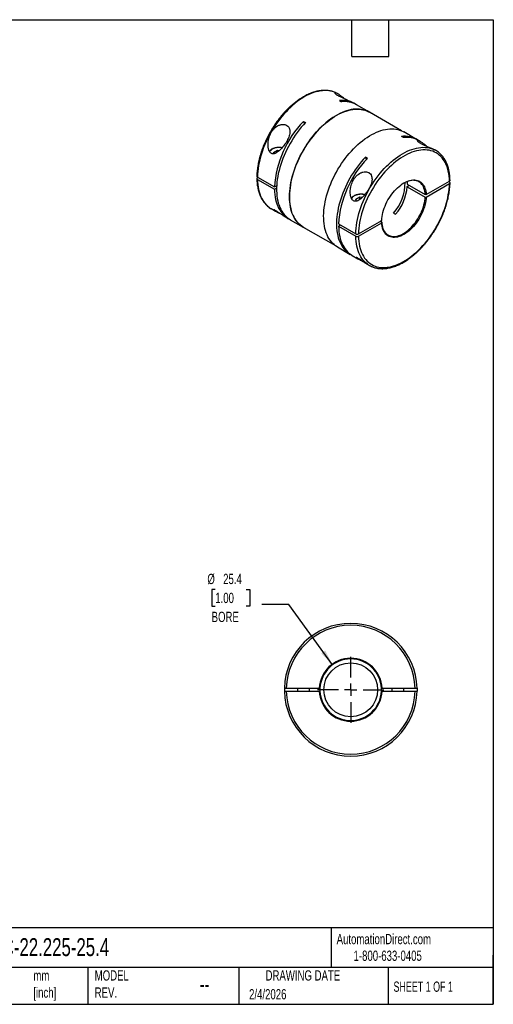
# Model space of a CAD drawing. Header units: millimetres. Extents: x 13 to 546, y 13 to 419.
# Tile 2 of 2: x 350 to 546, y 13 to 419. Entities that reach past the tile are written whole.
import ezdxf

# ---------------------------------------------------------------- set-up
doc = ezdxf.new("R2010")
doc.units = ezdxf.units.MM
doc.header["$LTSCALE"] = 2
doc.linetypes.add('SLD-Center', pattern=[19.05, 15.24, -1.27, 1.27, -1.27])
doc.linetypes.add('SLD-Solid', pattern=[0])
doc.layers.add('CENTER', color=40, linetype='SLD-Center')
doc.layers.add('DIMENSIONS', color=140, linetype='SLD-Solid', lineweight=25)
doc.layers.add('TEXT', color=140, linetype='SLD-Solid', lineweight=25)
doc.styles.add('SLDTEXTSTYLE0', font='TXT', dxfattribs={"width": 0.7})
doc.styles.add('SLDTEXTSTYLE1', font='TXT', dxfattribs={"width": 0.65})
doc.dimstyles.new('SLDDIMSTYLE3', dxfattribs={"dimtxt": 4.316016, "dimasz": 6.604, "dimexe": 0, "dimexo": 0.0625, "dimgap": 1.079004, "dimtad": 0, "dimtih": 1, "dimtoh": 1, "dimdec": 1, "dimrnd": 1e-09, "dimzin": 12, "dimdsep": 46, "dimtxsty": 'SLDTEXTSTYLE0', "dimsah": 1, "dimcen": 0, "dimadec": 0, "dimazin": 3, "dimtfac": 1, "dimtdec": 1, "dimtofl": 0, "dimtmove": 0, "dimatfit": 3, "dimfxl": 0, "dimfrac": 2, "dimtolj": 1, "dimtzin": 12, "dimarcsym": 0})

# ---------------------------------------------------------------- blocks, each defined once
blk = doc.blocks.new('_D_4')
at = {"layer": 'DIMENSIONS'}
for p, q in [((431.26, 183.95), (429.81, 183.95)), ((429.81, 183.95), (429.81, 177.09)), ((444.09, 183.95), (445.54, 183.95)), ((445.54, 183.95), (445.54, 177.09)), ((429.81, 177.09), (431.26, 177.09)), ((445.54, 177.09), (444.09, 177.09)), ((461.63, 177.69), (450.52, 177.69)), ((479.73, 152.8), (461.63, 177.69))]:
    blk.add_line(p, q, dxfattribs=at)
blk.add_solid([(479.73, 152.8), (476.67, 158.74), (475.03, 157.55)], dxfattribs=at)
at = {"layer": 'DIMENSIONS', "char_height": 4.233, "attachment_point": 1, "style": 'SLDTEXTSTYLE0'}
for s, insert in [('%%c', (428, 190.38)), ('25.4', (434.52, 190.38)), ('1.00', (431.26, 182.55)), ('BORE', (429.77, 174.72))]:
    blk.add_mtext(s, dxfattribs=dict(at, insert=insert))
blk = doc.blocks.new('SW_CENTERMARKSYMBOL_0')
at = {"layer": 'CENTER', "color": 0}
for p, q in [((0, 5.08), (0, 13.6525)), ((-5.08, 0), (-13.6525, 0)), ((0, 0), (-2.54, 0)), ((0, 0), (0, 2.54)), ((0, 0), (0, -2.54)), ((0, 0), (2.54, 0)), ((5.08, 0), (13.6525, 0)), ((0, -5.08), (0, -13.6525))]:
    blk.add_line(p, q, dxfattribs=at)

msp = doc.modelspace()

# ---------------------------------------------------------------- linework, layer by layer
for p, q in [((481.88, 388.49), (481.73, 388.57)), ((482.53, 385.71), (483.38, 385.22)), ((488.8, 384.49), (488.23, 384.82)), ((494.95, 380.94), (489.65, 384)), ((508.24, 373.21), (494.93, 380.9)), ((467.68, 377.14), (468.53, 376.65)), ((468.14, 376.23), (467.68, 377.14)), ((508.97, 370.44), (508.13, 370.93)), ((514.4, 369.71), (509.1, 372.77)), ((515.82, 368.89), (515.25, 369.22)), ((455.34, 364.33), (456.97, 365.27)), ((455.59, 363.79), (455.34, 364.33)), ((456.97, 365.27), (457.82, 365.14)), ((456.97, 364.45), (456.97, 365.27)), ((494.13, 361.87), (493.28, 362.36)), ((493.73, 361.45), (493.28, 362.36)), ((522.32, 365.14), (522.17, 365.23)), ((448.66, 354.15), (455.73, 350.07)), ((448.95, 353.99), (448.66, 353.82)), ((448.66, 353.17), (455.73, 349.09)), ((455.73, 350.07), (456.62, 350.58)), ((455.73, 349.09), (456.58, 349.58)), ((510.52, 351.16), (517.94, 346.88)), ((511.37, 350.67), (510.52, 350.18)), ((510.52, 350.18), (517.94, 345.9)), ((518.37, 346.88), (527.99, 352.43)), ((518.37, 345.9), (527.99, 351.45)), ((527.99, 352.1), (527.71, 352.27)), ((489.28, 345.02), (490.91, 345.97)), ((490.91, 345.97), (492.02, 345.8)), ((490.91, 344.86), (490.91, 345.97)), ((518.37, 346.88), (517.94, 346.88)), ((517.94, 345.9), (518.37, 345.9)), ((489.65, 344.22), (489.28, 345.02)), ((454.33, 341.11), (456.18, 340.05)), ((459.13, 338.34), (461.41, 337.03)), ((504.91, 339.26), (505.76, 338.77)), ((462.25, 336.54), (467.56, 333.48)), ((467.58, 333.52), (480.9, 325.84)), ((482.18, 334.8), (489.25, 330.72)), ((483.03, 334.31), (482.18, 333.82)), ((482.18, 333.82), (489.25, 329.74)), ((490.38, 330.72), (500, 336.27)), ((490.38, 329.74), (500, 335.29)), ((500, 335.54), (499.37, 335.91)), ((500, 335.29), (500, 335.54)), ((481.7, 325.32), (487, 322.25)), ((487.85, 321.76), (490.12, 320.45)), ((493.07, 318.75), (494.92, 317.68)), ((459.81, 143.13), (459.81, 141.93)), ((460.61, 143.13), (474.22, 143.13)), ((465.2, 143.13), (465.2, 141.93)), ((470.2, 141.93), (470.2, 143.13)), ((474.52, 143.13), (474.22, 143.13)), ((500.19, 143.13), (499.89, 143.13)), ((500.19, 143.13), (513.8, 143.13)), ((504.2, 143.13), (504.2, 141.93)), ((509.2, 141.93), (509.2, 143.13)), ((514.6, 143.13), (514.6, 141.93)), ((460.61, 141.93), (474.22, 141.93)), ((474.22, 141.93), (474.52, 141.93)), ((499.89, 141.93), (500.19, 141.93)), ((500.19, 141.93), (513.8, 141.93))]:
    msp.add_line(p, q)
at = {"flags": 128}
for points in [[(480.93, 388.98), (480.51, 389.16), (479.75, 389.42), (478.97, 389.62), (478.15, 389.76), (477.32, 389.84), (476.45, 389.85), (475.57, 389.8), (474.67, 389.69), (473.75, 389.52), (472.82, 389.29), (471.88, 388.99), (470.93, 388.63), (469.97, 388.22), (469, 387.75), (468.03, 387.22), (467.07, 386.63), (466.1, 385.99), (465.14, 385.29), (464.19, 384.55), (463.24, 383.76), (462.31, 382.91), (461.39, 382.03), (460.49, 381.1), (459.61, 380.13), (458.75, 379.12), (457.91, 378.08), (457.1, 377), (456.31, 375.89), (455.56, 374.76), (454.83, 373.6), (454.14, 372.42), (453.48, 371.22), (452.86, 370), (452.28, 368.78), (451.74, 367.54), (451.23, 366.29), (450.77, 365.04), (450.35, 363.79), (449.98, 362.55), (449.65, 361.3), (449.37, 360.07), (449.13, 358.85), (448.94, 357.65), (448.8, 356.46), (448.71, 355.29), (448.66, 354.15)], [(481.73, 388.57), (481.23, 388.84), (480.93, 388.98)], [(495.76, 380.42), (495.37, 380.68), (494.7, 381.08), (493.99, 381.42), (493.26, 381.7), (492.49, 381.92), (491.69, 382.08), (490.87, 382.18), (490.03, 382.22), (489.17, 382.2), (488.28, 382.12), (487.38, 381.97), (486.46, 381.76), (485.53, 381.5), (484.59, 381.17), (483.65, 380.79), (482.69, 380.35), (481.74, 379.85), (480.78, 379.3), (479.82, 378.69), (478.87, 378.03), (477.92, 377.32), (476.98, 376.56), (476.05, 375.75), (475.13, 374.9), (474.23, 374), (473.35, 373.07), (472.48, 372.09), (471.64, 371.08), (470.82, 370.03), (470.02, 368.95), (469.26, 367.85), (468.52, 366.71), (467.81, 365.56), (467.14, 364.38), (466.5, 363.19), (465.9, 361.98), (465.33, 360.76), (464.81, 359.53), (464.32, 358.3), (463.87, 357.06), (463.47, 355.82), (463.11, 354.59), (462.8, 353.36), (462.53, 352.15), (462.31, 350.94), (462.13, 349.75), (462, 348.58), (461.92, 347.43), (461.88, 346.3), (461.89, 345.2), (461.95, 344.13), (462.06, 343.09), (462.21, 342.09), (462.41, 341.12), (462.66, 340.19), (462.95, 339.31), (463.29, 338.47), (463.67, 337.67), (464.09, 336.92), (464.56, 336.22), (465.06, 335.58), (465.61, 334.98), (466.19, 334.44), (466.82, 333.96), (467.47, 333.53), (468.16, 333.16), (468.41, 333.04)], [(461.92, 346.04), (461.94, 347.16), (462.01, 348.31), (462.13, 349.47), (462.29, 350.65), (462.51, 351.85), (462.76, 353.07), (463.06, 354.29), (463.41, 355.52), (463.8, 356.75), (464.24, 357.99), (464.71, 359.22), (465.23, 360.45), (465.78, 361.67), (466.37, 362.88), (467, 364.07), (467.67, 365.25), (468.36, 366.41), (469.09, 367.55), (469.85, 368.66), (470.64, 369.74), (471.45, 370.79), (472.28, 371.81), (473.14, 372.8), (474.02, 373.74), (474.92, 374.65), (475.83, 375.51), (476.75, 376.33), (477.69, 377.1), (478.63, 377.82), (479.58, 378.49), (480.54, 379.11), (481.5, 379.68), (482.45, 380.19), (483.4, 380.64), (484.35, 381.04), (485.29, 381.38), (486.22, 381.66), (487.14, 381.88), (488.04, 382.04), (488.93, 382.14), (489.8, 382.18), (490.65, 382.15), (491.47, 382.07), (492.27, 381.92), (493.04, 381.72), (493.79, 381.45), (494.5, 381.13), (494.93, 380.9)], [(468.53, 376.65), (467.64, 375.68), (466.78, 374.68), (465.93, 373.63), (465.11, 372.56), (464.32, 371.45), (463.56, 370.32), (462.83, 369.16), (462.13, 367.97), (461.47, 366.77), (460.84, 365.56), (460.26, 364.32), (459.71, 363.08), (459.2, 361.83), (458.73, 360.58), (458.31, 359.33), (457.93, 358.08), (457.6, 356.83), (457.31, 355.6), (457.07, 354.37), (456.88, 353.16), (456.73, 351.97), (456.63, 350.8), (456.58, 349.65), (456.58, 348.53), (456.63, 347.44), (456.73, 346.38), (456.88, 345.35), (457.07, 344.37), (457.31, 343.42), (457.6, 342.51), (457.93, 341.65), (458.31, 340.84), (458.73, 340.08), (459.2, 339.36), (459.71, 338.7), (460.26, 338.09), (460.84, 337.54), (461.47, 337.05), (462.13, 336.61), (462.25, 336.54)], [(481.7, 325.32), (481.61, 325.37), (480.96, 325.79), (480.34, 326.28), (479.75, 326.82), (479.21, 327.41), (478.7, 328.06), (478.23, 328.76), (477.81, 329.51), (477.43, 330.3), (477.09, 331.14), (476.8, 332.03), (476.56, 332.96), (476.36, 333.92), (476.2, 334.93), (476.1, 335.97), (476.04, 337.04), (476.02, 338.14), (476.06, 339.26), (476.14, 340.41), (476.27, 341.59), (476.45, 342.78), (476.67, 343.98), (476.94, 345.2), (477.26, 346.43), (477.61, 347.66), (478.02, 348.9), (478.46, 350.13), (478.95, 351.37), (479.47, 352.6), (480.04, 353.82), (480.64, 355.02), (481.28, 356.22), (481.95, 357.4), (482.66, 358.55), (483.4, 359.68), (484.17, 360.79), (484.96, 361.87), (485.78, 362.91), (486.62, 363.93), (487.49, 364.9), (488.37, 365.84), (489.27, 366.74), (490.19, 367.59), (491.12, 368.4), (492.06, 369.16), (493.01, 369.87), (493.96, 370.53), (494.92, 371.13), (495.88, 371.69), (496.83, 372.19), (497.79, 372.63), (498.74, 373.01), (499.68, 373.34), (500.61, 373.6), (501.52, 373.81), (502.42, 373.95), (503.31, 374.03), (504.17, 374.06), (505.02, 374.02), (505.84, 373.92), (506.63, 373.76), (507.4, 373.54), (508.14, 373.26), (508.84, 372.92), (509.1, 372.77)], [(489.25, 330.72), (489.3, 331.86), (489.39, 333.03), (489.53, 334.22), (489.72, 335.42), (489.96, 336.64), (490.24, 337.87), (490.57, 339.12), (490.94, 340.36), (491.36, 341.61), (491.82, 342.86), (492.33, 344.11), (492.87, 345.34), (493.45, 346.57), (494.07, 347.79), (494.73, 348.99), (495.42, 350.17), (496.15, 351.33), (496.9, 352.46), (497.69, 353.57), (498.5, 354.65), (499.34, 355.69), (500.2, 356.7), (501.08, 357.67), (501.98, 358.6), (502.9, 359.48), (503.83, 360.32), (504.77, 361.12), (505.73, 361.86), (506.69, 362.56), (507.65, 363.2), (508.62, 363.78), (509.59, 364.32), (510.55, 364.79), (511.51, 365.2), (512.47, 365.56), (513.41, 365.86), (514.34, 366.09), (515.26, 366.26), (516.16, 366.37), (517.04, 366.42), (517.9, 366.41), (518.74, 366.33), (519.55, 366.19), (520.34, 365.99), (521.1, 365.73), (521.49, 365.57)], [(493.28, 362.36), (492.39, 361.4), (491.52, 360.39), (490.68, 359.35), (489.86, 358.27), (489.07, 357.16), (488.31, 356.03), (487.58, 354.87), (486.88, 353.69), (486.22, 352.49), (485.59, 351.27), (485, 350.04), (484.46, 348.8), (483.95, 347.55), (483.48, 346.29), (483.06, 345.04), (482.68, 343.79), (482.35, 342.55), (482.06, 341.31), (481.82, 340.08), (481.62, 338.87), (481.48, 337.68), (481.38, 336.51), (481.33, 335.36), (481.33, 334.24), (481.38, 333.15), (481.48, 332.09), (481.62, 331.07), (481.82, 330.08), (482.06, 329.13), (482.35, 328.23), (482.68, 327.37), (483.06, 326.55), (483.48, 325.79), (483.95, 325.08), (484.46, 324.41), (485, 323.81), (485.59, 323.25), (486.22, 322.76), (486.88, 322.32), (487.43, 322.02)], [(527.99, 352.43), (527.95, 353.5), (527.85, 354.55), (527.71, 355.56), (527.52, 356.53), (527.28, 357.46), (527, 358.35), (526.67, 359.19), (526.29, 359.99), (525.88, 360.74), (525.41, 361.44), (524.91, 362.08), (524.37, 362.67), (523.78, 363.21), (523.16, 363.69), (522.51, 364.11), (521.81, 364.47), (521.09, 364.77), (520.34, 365.01), (519.55, 365.19), (518.74, 365.31), (517.91, 365.36), (517.05, 365.36), (516.18, 365.28), (515.28, 365.15), (514.37, 364.96), (513.45, 364.7), (512.51, 364.38), (511.57, 364), (510.62, 363.57), (509.66, 363.07), (508.71, 362.52), (507.76, 361.92), (506.81, 361.26), (505.86, 360.54), (504.93, 359.78), (504, 358.97), (503.09, 358.12), (502.2, 357.21), (501.32, 356.27), (500.46, 355.29), (499.63, 354.27), (498.82, 353.22), (498.04, 352.14), (497.28, 351.03), (496.56, 349.89), (495.87, 348.73), (495.21, 347.55), (494.59, 346.36), (494.01, 345.15), (493.46, 343.93), (492.96, 342.7), (492.5, 341.47), (492.08, 340.24), (491.7, 339.01), (491.38, 337.78), (491.09, 336.57), (490.85, 335.36), (490.66, 334.17), (490.52, 333), (490.43, 331.85), (490.38, 330.72)], [(448.66, 353.17), (448.71, 352.08), (448.8, 351.02), (448.94, 350), (449.13, 349.01), (449.37, 348.06), (449.65, 347.16), (449.98, 346.3), (450.35, 345.48), (450.77, 344.71), (451.23, 344), (451.74, 343.33), (452.28, 342.72), (452.86, 342.17), (453.48, 341.67), (453.57, 341.61)], [(490.38, 329.74), (490.43, 328.66), (490.52, 327.62), (490.66, 326.61), (490.85, 325.64), (491.09, 324.71), (491.38, 323.82), (491.7, 322.98), (492.08, 322.18), (492.5, 321.43), (492.96, 320.73), (493.46, 320.09), (494.01, 319.5), (494.59, 318.96), (495.21, 318.48), (495.87, 318.06), (496.56, 317.7), (497.28, 317.4), (498.04, 317.16), (498.82, 316.98), (499.63, 316.86), (500.46, 316.81), (501.32, 316.81), (502.2, 316.89), (503.09, 317.02), (504, 317.21), (504.93, 317.47), (505.86, 317.79), (506.81, 318.17), (507.76, 318.6), (508.71, 319.1), (509.66, 319.65), (510.62, 320.25), (511.57, 320.91), (512.51, 321.63), (513.45, 322.39), (514.37, 323.2), (515.28, 324.05), (516.18, 324.95), (517.05, 325.9), (517.91, 326.88), (518.74, 327.89), (519.55, 328.95), (520.34, 330.03), (521.09, 331.14), (521.81, 332.28), (522.51, 333.44), (523.16, 334.62), (523.78, 335.81), (524.37, 337.02), (524.91, 338.24), (525.41, 339.47), (525.88, 340.7), (526.29, 341.93), (526.67, 343.16), (527, 344.39), (527.28, 345.6), (527.52, 346.81), (527.71, 348), (527.85, 349.17), (527.95, 350.32), (527.99, 351.45)], [(500, 336.27), (500.06, 337.07), (500.16, 337.89), (500.31, 338.73), (500.51, 339.58), (500.75, 340.44), (501.04, 341.3), (501.37, 342.16), (501.74, 343.02), (502.15, 343.86), (502.6, 344.69), (503.08, 345.5), (503.6, 346.29), (504.14, 347.05), (504.71, 347.78), (505.31, 348.47), (505.92, 349.12), (506.55, 349.74), (507.2, 350.3), (507.86, 350.82), (508.52, 351.29), (509.19, 351.7), (509.85, 352.06), (510.52, 352.36), (511.17, 352.6), (511.82, 352.77), (512.45, 352.89), (513.07, 352.95), (513.66, 352.94), (514.23, 352.87), (514.77, 352.74), (515.29, 352.55), (515.77, 352.29), (516.22, 351.98), (516.63, 351.61), (517, 351.18), (517.33, 350.71), (517.62, 350.18), (517.86, 349.6), (518.06, 348.98), (518.21, 348.31), (518.31, 347.61), (518.37, 346.88)], [(517.94, 346.88), (517.89, 347.59), (517.79, 348.28), (517.64, 348.93), (517.45, 349.53), (517.21, 350.1), (516.93, 350.61), (516.61, 351.08), (516.24, 351.49), (515.84, 351.85), (515.4, 352.16), (514.93, 352.41), (514.43, 352.59), (513.9, 352.72), (513.34, 352.79), (512.76, 352.8), (512.16, 352.74), (511.54, 352.63), (510.91, 352.45), (510.27, 352.22), (509.63, 351.93), (509.08, 351.64)], [(510.41, 352.27), (510.46, 351.89), (510.52, 351.16)], [(455.73, 349.09), (455.78, 347.99), (455.87, 346.93), (456.02, 345.9), (456.21, 344.91), (456.45, 343.95), (456.73, 343.05), (457.07, 342.18), (457.44, 341.36), (457.87, 340.59), (458.33, 339.88), (458.84, 339.21), (459.39, 338.6), (459.98, 338.05), (460.61, 337.55), (461.27, 337.11), (461.84, 336.8)], [(467.58, 333.52), (467, 333.89), (466.37, 334.36), (465.78, 334.88), (465.23, 335.46), (464.71, 336.09), (464.24, 336.78), (463.8, 337.51), (463.41, 338.3), (463.06, 339.13), (462.76, 340), (462.51, 340.92), (462.29, 341.87), (462.13, 342.86), (462.01, 343.89), (461.94, 344.95), (461.92, 346.04)], [(493, 346.85), (492.56, 346.94), (492.04, 347), (491.51, 347.02), (490.98, 347), (490.46, 346.94), (489.96, 346.84), (489.48, 346.7), (489.04, 346.53), (488.65, 346.33), (488.3, 346.1), (488, 345.85), (487.77, 345.57), (487.6, 345.28), (487.55, 345.16)], [(518.37, 345.9), (518.31, 345.1), (518.21, 344.28), (518.06, 343.44), (517.86, 342.59), (517.62, 341.73), (517.33, 340.87), (517, 340.01), (516.63, 339.15), (516.22, 338.31), (515.77, 337.48), (515.29, 336.67), (514.77, 335.88), (514.23, 335.12), (513.66, 334.39), (513.07, 333.7), (512.45, 333.05), (511.82, 332.43), (511.17, 331.87), (510.52, 331.35), (509.85, 330.88), (509.19, 330.47), (508.52, 330.11), (507.86, 329.81), (507.2, 329.57), (506.55, 329.39), (505.92, 329.28), (505.31, 329.22), (504.71, 329.23), (504.14, 329.3), (503.6, 329.43), (503.08, 329.62), (502.6, 329.88), (502.15, 330.19), (501.74, 330.56), (501.37, 330.99), (501.04, 331.46), (500.75, 331.99), (500.51, 332.57), (500.31, 333.19), (500.16, 333.86), (500.06, 334.56), (500, 335.29)], [(500, 335.54), (500.06, 334.82), (500.16, 334.14), (500.31, 333.49), (500.5, 332.88), (500.74, 332.32), (501.02, 331.8), (501.34, 331.34), (501.71, 330.92), (502.11, 330.56), (502.54, 330.26), (503.02, 330.01), (503.52, 329.82), (504.05, 329.69), (504.61, 329.62), (505.19, 329.62), (505.79, 329.67), (506.4, 329.79), (507.04, 329.96), (507.68, 330.2), (508.32, 330.49), (508.97, 330.84), (509.63, 331.24), (510.27, 331.7), (510.91, 332.2), (511.54, 332.75), (512.16, 333.35), (512.76, 333.99), (513.34, 334.67), (513.9, 335.38), (514.43, 336.12), (514.93, 336.89), (515.4, 337.68), (515.84, 338.49), (516.24, 339.31), (516.61, 340.15), (516.93, 340.99), (517.21, 341.83), (517.45, 342.67), (517.64, 343.5), (517.79, 344.31), (517.89, 345.11), (517.94, 345.9)], [(453.57, 341.61), (454.14, 341.23), (454.33, 341.11)], [(482.18, 333.82), (482.23, 332.72), (482.32, 331.66), (482.46, 330.63), (482.65, 329.64), (482.89, 328.69), (483.18, 327.78), (483.51, 326.91), (483.89, 326.1), (484.31, 325.33), (484.78, 324.61), (485.29, 323.94), (485.84, 323.33), (486.43, 322.78), (487.05, 322.28), (487.72, 321.84), (487.85, 321.76)], [(494.18, 318.16), (494.07, 318.24), (493.45, 318.74), (492.87, 319.29), (492.33, 319.9), (491.82, 320.57), (491.36, 321.28), (490.94, 322.05), (490.57, 322.87), (490.24, 323.73), (489.96, 324.63), (489.72, 325.58), (489.53, 326.57), (489.39, 327.59), (489.3, 328.65), (489.25, 329.74)], [(493.07, 318.75), (492.99, 318.8), (492.6, 319.04), (492.13, 319.35), (491.75, 319.6), (491.34, 319.89), (490.78, 320.27), (490.34, 320.56), (490, 320.76), (489.73, 320.91), (489.51, 320.99), (489.43, 321.01), (489.41, 320.98), (489.46, 320.91), (489.6, 320.79), (489.78, 320.66), (490.02, 320.51), (490.02, 320.51)]]:
    msp.add_lwpolyline(points, dxfattribs=at)
msp.add_circle((487.2, 142.53), 11.11)
for centre, radius, start, end in [((483.81, 375.61), 10.18, 57.8739, 97.2213), ((484.63, 374.95), 10.35, 60.9947, 96.9725), ((498.48, 347.38), 42.83, 135.9792, 176.3996), ((509.4, 360.83), 10.18, 57.8772, 97.218), ((510.23, 360.17), 10.35, 60.9916, 96.9756), ((457.47, 361.44), 4.96, 73.7508, 139.6841), ((524.92, 332.11), 42.83, 135.9792, 176.3996), ((517.74, 357.21), 9.15, 54.4785, 65.868), ((490.67, 351.81), 18.99, 318.6112, 0.394), ((490.72, 351.74), 19.86, 319.2347, 355.5137), ((499.5, 325.61), 9.15, 234.4785, 245.868), ((487.2, 142.53), 27.4, 1.2548, 178.7452), ((487.2, 142.53), 26.6, 1.2925, 178.7075), ((487.2, 142.53), 13, 2.6454, 177.3546), ((487.2, 142.53), 12.7, 2.7079, 177.2921), ((487.2, 142.53), 12.7, 177.2921, 182.7079), ((487.2, 142.53), 12.7, 357.2921, 2.7079), ((487.2, 142.53), 27.4, 181.2548, 358.7452), ((487.2, 142.53), 26.6, 181.2925, 358.7075), ((487.2, 142.53), 13, 182.6454, 357.3546), ((487.2, 142.53), 12.7, 182.7079, 357.2921)]:
    msp.add_arc(centre, radius, start, end)
for points, knots in [([(480.88, 389), (480.76, 389.06), (480.41, 389.22), (479.8, 389.43), (479.05, 389.64), (478.28, 389.79), (477.48, 389.89), (476.66, 389.93), (475.83, 389.92), (474.97, 389.85), (474.1, 389.73), (473.22, 389.55), (472.33, 389.31), (471.42, 389.02), (470.51, 388.68), (469.59, 388.28), (468.68, 387.83), (467.76, 387.33), (466.84, 386.78), (465.92, 386.19), (465.01, 385.54), (464.11, 384.85), (463.21, 384.12), (462.33, 383.35), (461.46, 382.53), (460.6, 381.68), (459.77, 380.79), (458.94, 379.86), (458.14, 378.91), (457.36, 377.92), (456.61, 376.9), (455.88, 375.86), (455.17, 374.79), (454.49, 373.7), (453.85, 372.6), (453.23, 371.47), (452.65, 370.33), (452.09, 369.18), (451.58, 368.02), (451.1, 366.86), (450.65, 365.69), (450.25, 364.51), (449.88, 363.34), (449.55, 362.17), (449.26, 361.01), (449.02, 359.85), (448.81, 358.7), (448.65, 357.57), (448.53, 356.45), (448.45, 355.42), (448.44, 354.77), (448.43, 354.48)], [0, 0, 0, 0, 0.01059, 0.030777, 0.050994, 0.071261, 0.091588, 0.111985, 0.132454, 0.152992, 0.173594, 0.194251, 0.214953, 0.235691, 0.256456, 0.277239, 0.298034, 0.318835, 0.339637, 0.360436, 0.381232, 0.402021, 0.422804, 0.44358, 0.46435, 0.485112, 0.505869, 0.526619, 0.547365, 0.568106, 0.588844, 0.609578, 0.63031, 0.651041, 0.671771, 0.692501, 0.713232, 0.733964, 0.754699, 0.775436, 0.796178, 0.816924, 0.837675, 0.858432, 0.879196, 0.899968, 0.920747, 0.941534, 0.96233, 0.983134, 1, 1, 1, 1]), ([(481.96, 388.44), (481.78, 388.54), (481.42, 388.74), (481.03, 388.9), (480.76, 388.95), (480.64, 388.92), (480.64, 388.8), (480.75, 388.64), (480.99, 388.42), (481.33, 388.16), (481.77, 387.88), (482.25, 387.61), (482.78, 387.33), (483.34, 387.06), (483.93, 386.79), (484.54, 386.52), (485.17, 386.25), (485.87, 385.95), (486.61, 385.63), (487.29, 385.31), (487.84, 385.04), (488.11, 384.89), (488.23, 384.82)], [0, 0, 0, 0, 0.069665, 0.140852, 0.197647, 0.255863, 0.302959, 0.351329, 0.398482, 0.44741, 0.488781, 0.531523, 0.570354, 0.610271, 0.649958, 0.690616, 0.734044, 0.778419, 0.840212, 0.903788, 0.957119, 1, 1, 1, 1]), ([(484.59, 386.5), (484.33, 386.71), (483.71, 387.22), (482.99, 387.76), (482.38, 388.18), (482.1, 388.35), (481.96, 388.44)], [0, 0, 0, 0, 0.26768, 0.62873, 0.814381, 1, 1, 1, 1]), ([(454.39, 372.52), (454.02, 371.88), (453.73, 371.2), (453.42, 370.15), (453.33, 369.8), (453.19, 369.07), (453.14, 368.71), (453.07, 367.99), (453.06, 367.63), (453.08, 366.91), (453.11, 366.55), (453.2, 366.01), (453.24, 365.84), (453.33, 365.49), (453.38, 365.32), (453.51, 365), (453.58, 364.84), (453.75, 364.55), (453.84, 364.41), (454.06, 364.16), (454.17, 364.06), (454.43, 363.89), (454.57, 363.82), (454.85, 363.74), (455, 363.72), (455.29, 363.72), (455.43, 363.74), (455.72, 363.81), (455.87, 363.85), (456.15, 363.97), (456.29, 364.03), (456.7, 364.26), (456.97, 364.44), (457.75, 365.04), (458.24, 365.52), (458.95, 366.3), (459.18, 366.57), (459.62, 367.14), (459.84, 367.43), (460.25, 368.02), (460.45, 368.33), (460.82, 368.96), (461, 369.29), (461.32, 369.95), (461.47, 370.28), (461.72, 370.96), (461.83, 371.3), (461.99, 371.98), (462.04, 372.32), (462.08, 372.99), (462.06, 373.32), (461.98, 373.78), (461.95, 373.93), (461.85, 374.23), (461.79, 374.36), (461.66, 374.63), (461.58, 374.75), (461.4, 374.99), (461.3, 375.1), (460.97, 375.4), (460.72, 375.56), (460.14, 375.8), (459.84, 375.87), (459.35, 375.9), (459.18, 375.9), (458.84, 375.88), (458.68, 375.86), (458.34, 375.79), (458.17, 375.75), (457.83, 375.64), (457.67, 375.58), (457.18, 375.36), (456.86, 375.18), (456.27, 374.76), (455.99, 374.53), (455.46, 374.02), (455.22, 373.74), (454.77, 373.15), (454.57, 372.84), (454.39, 372.52)], [0, 0, 0, 0, 0.0625, 0.0625, 0.09375, 0.09375, 0.125, 0.125, 0.15625, 0.15625, 0.1875, 0.1875, 0.203125, 0.203125, 0.21875, 0.21875, 0.234375, 0.234375, 0.25, 0.25, 0.265625, 0.265625, 0.28125, 0.28125, 0.296875, 0.296875, 0.3125, 0.3125, 0.328125, 0.328125, 0.34375, 0.34375, 0.375, 0.375, 0.4375, 0.4375, 0.46875, 0.46875, 0.5, 0.5, 0.53125, 0.53125, 0.5625, 0.5625, 0.59375, 0.59375, 0.625, 0.625, 0.65625, 0.65625, 0.6875, 0.6875, 0.703125, 0.703125, 0.71875, 0.71875, 0.734375, 0.734375, 0.75, 0.75, 0.78125, 0.78125, 0.8125, 0.8125, 0.828125, 0.828125, 0.84375, 0.84375, 0.859375, 0.859375, 0.875, 0.875, 0.90625, 0.90625, 0.9375, 0.9375, 0.96875, 0.96875, 1, 1, 1, 1]), ([(458.88, 366.23), (458.83, 366.25), (458.61, 366.29), (458.21, 366.34), (457.71, 366.37), (457.21, 366.36), (456.7, 366.32), (456.22, 366.24), (455.75, 366.13), (455.3, 365.98), (454.89, 365.81), (454.51, 365.6), (454.17, 365.37), (453.89, 365.12), (453.71, 364.91), (453.64, 364.79), (453.63, 364.77)], [0, 0, 0, 0, 0.029283, 0.108458, 0.187589, 0.266708, 0.345842, 0.425017, 0.504265, 0.583618, 0.663104, 0.742737, 0.822504, 0.90231, 0.981918, 1, 1, 1, 1]), ([(518.53, 366.9), (518.27, 367.12), (517.66, 367.63), (516.93, 368.17), (516.32, 368.59), (515.84, 368.89), (515.36, 369.15), (514.97, 369.31), (514.7, 369.36), (514.58, 369.32), (514.58, 369.21), (514.7, 369.04), (514.93, 368.82), (515.27, 368.56), (515.71, 368.29), (516.19, 368.01), (516.72, 367.73), (517.28, 367.46), (517.87, 367.19), (518.48, 366.92), (519.11, 366.66), (519.81, 366.36), (520.55, 366.04), (521.23, 365.72), (521.78, 365.45), (522.05, 365.29), (522.17, 365.22)], [0, 0, 0, 0, 0.057409, 0.134844, 0.17466, 0.21447, 0.269194, 0.325113, 0.369728, 0.415458, 0.452454, 0.490449, 0.52749, 0.565924, 0.598422, 0.631997, 0.6625, 0.693856, 0.725031, 0.75697, 0.791084, 0.825941, 0.874482, 0.924422, 0.966316, 1, 1, 1, 1]), ([(528.22, 352.76), (528.22, 352.81), (528.22, 353.21), (528.18, 353.94), (528.09, 354.95), (527.95, 355.93), (527.78, 356.88), (527.55, 357.79), (527.29, 358.67), (526.98, 359.51), (526.63, 360.31), (526.24, 361.07), (525.81, 361.79), (525.34, 362.45), (524.84, 363.08), (524.3, 363.65), (523.72, 364.17), (523.32, 364.49), (523.11, 364.63), (523.1, 364.64)], [0, 0, 0, 0, 0.008756, 0.0754, 0.142062, 0.208717, 0.27535, 0.34194, 0.408463, 0.47489, 0.541187, 0.607323, 0.673264, 0.738985, 0.804469, 0.869715, 0.934736, 0.999565, 1, 1, 1, 1]), ([(448.66, 353.82), (448.59, 353.78), (448.53, 353.73), (448.45, 353.62), (448.43, 353.56), (448.43, 353.38), (448.51, 353.26), (448.66, 353.17)], [0, 0, 0, 0, 0.25, 0.25, 0.5, 0.5, 1, 1, 1, 1]), ([(448.44, 354.48), (448.44, 354.45), (448.44, 354.36), (448.53, 354.24), (448.62, 354.18), (448.66, 354.15)], [0, 0, 0, 0, 0.300995, 0.722835, 1, 1, 1, 1]), ([(494.69, 349.25), (495.06, 349.89), (495.37, 350.55), (495.73, 351.58), (495.83, 351.92), (495.93, 352.43), (495.95, 352.59), (495.99, 352.93), (496.01, 353.1), (496.01, 353.6), (495.98, 353.91), (495.88, 354.37), (495.83, 354.52), (495.72, 354.8), (495.66, 354.93), (495.43, 355.31), (495.23, 355.54), (494.88, 355.81), (494.76, 355.89), (494.49, 356.04), (494.35, 356.1), (493.91, 356.25), (493.59, 356.3), (492.93, 356.31), (492.59, 356.27), (492.08, 356.15), (491.91, 356.1), (491.58, 355.97), (491.42, 355.9), (490.94, 355.67), (490.63, 355.47), (490.05, 355.04), (489.77, 354.8), (489.26, 354.27), (489.03, 353.98), (488.6, 353.38), (488.4, 353.07), (488.05, 352.42), (487.89, 352.08), (487.62, 351.41), (487.5, 351.06), (487.3, 350.36), (487.22, 350), (487.03, 348.91), (486.98, 348.19), (487.04, 347.11), (487.08, 346.74), (487.19, 346.21), (487.23, 346.04), (487.33, 345.7), (487.4, 345.53), (487.54, 345.22), (487.62, 345.07), (487.8, 344.79), (487.91, 344.66), (488.14, 344.45), (488.26, 344.36), (488.53, 344.22), (488.67, 344.18), (488.96, 344.13), (489.11, 344.12), (489.4, 344.15), (489.55, 344.18), (489.98, 344.31), (490.26, 344.45), (490.8, 344.77), (491.07, 344.96), (491.58, 345.38), (491.83, 345.61), (492.57, 346.32), (493.04, 346.86), (493.91, 348), (494.32, 348.61), (494.69, 349.25)], [0, 0, 0, 0, 0.0625, 0.0625, 0.09375, 0.09375, 0.109375, 0.109375, 0.125, 0.125, 0.15625, 0.15625, 0.171875, 0.171875, 0.1875, 0.1875, 0.21875, 0.21875, 0.234375, 0.234375, 0.25, 0.25, 0.28125, 0.28125, 0.3125, 0.3125, 0.328125, 0.328125, 0.34375, 0.34375, 0.375, 0.375, 0.40625, 0.40625, 0.4375, 0.4375, 0.46875, 0.46875, 0.5, 0.5, 0.53125, 0.53125, 0.5625, 0.5625, 0.625, 0.625, 0.65625, 0.65625, 0.671875, 0.671875, 0.6875, 0.6875, 0.703125, 0.703125, 0.71875, 0.71875, 0.734375, 0.734375, 0.75, 0.75, 0.765625, 0.765625, 0.78125, 0.78125, 0.8125, 0.8125, 0.84375, 0.84375, 0.875, 0.875, 0.9375, 0.9375, 1, 1, 1, 1]), ([(448.43, 353.49), (448.43, 353.45), (448.44, 353.05), (448.47, 352.31), (448.56, 351.3), (448.7, 350.33), (448.88, 349.38), (449.1, 348.46), (449.37, 347.58), (449.67, 346.74), (450.02, 345.94), (450.41, 345.18), (450.84, 344.47), (451.31, 343.8), (451.82, 343.18), (452.36, 342.61), (452.92, 342.09), (453.33, 341.79), (453.52, 341.64)], [0, 0, 0, 0, 0.008781, 0.075612, 0.142461, 0.209303, 0.276124, 0.342901, 0.409611, 0.476224, 0.542708, 0.609029, 0.675155, 0.741061, 0.806729, 0.872158, 0.937362, 1, 1, 1, 1]), ([(495.81, 317.24), (495.92, 317.19), (496.26, 317.03), (496.86, 316.82), (497.6, 316.61), (498.38, 316.46), (499.17, 316.36), (499.99, 316.32), (500.83, 316.33), (501.68, 316.4), (502.55, 316.53), (503.43, 316.71), (504.33, 316.94), (505.23, 317.23), (506.14, 317.58), (507.06, 317.97), (507.98, 318.42), (508.9, 318.92), (509.82, 319.47), (510.73, 320.07), (511.64, 320.71), (512.55, 321.4), (513.44, 322.13), (514.32, 322.91), (515.19, 323.72), (516.05, 324.58), (516.89, 325.47), (517.71, 326.39), (518.51, 327.35), (519.29, 328.34), (520.05, 329.35), (520.78, 330.4), (521.48, 331.46), (522.16, 332.55), (522.81, 333.66), (523.42, 334.78), (524.01, 335.92), (524.56, 337.07), (525.08, 338.23), (525.56, 339.4), (526, 340.57), (526.41, 341.74), (526.77, 342.91), (527.1, 344.08), (527.39, 345.25), (527.64, 346.4), (527.84, 347.55), (528, 348.68), (528.12, 349.8), (528.2, 350.83), (528.22, 351.48), (528.22, 351.77)], [0, 0, 0, 0, 0.009502, 0.029711, 0.049951, 0.070239, 0.090589, 0.111009, 0.1315, 0.152061, 0.172685, 0.193365, 0.21409, 0.234851, 0.255639, 0.276445, 0.297262, 0.318086, 0.338911, 0.359733, 0.380551, 0.401363, 0.422169, 0.442968, 0.46376, 0.484546, 0.505325, 0.526099, 0.546867, 0.567631, 0.588391, 0.609149, 0.629904, 0.650657, 0.67141, 0.692163, 0.712917, 0.733672, 0.754429, 0.775189, 0.795954, 0.816722, 0.837496, 0.858277, 0.879064, 0.899858, 0.92066, 0.94147, 0.962289, 0.983116, 1, 1, 1, 1]), ([(527.99, 352.43), (528.05, 352.47), (528.16, 352.55), (528.23, 352.67), (528.22, 352.74), (528.21, 352.76)], [0, 0, 0, 0, 0.424348, 0.848698, 1, 1, 1, 1]), ([(527.99, 351.45), (528.07, 351.49), (528.12, 351.54), (528.2, 351.66), (528.23, 351.72), (528.23, 351.9), (528.14, 352.02), (527.99, 352.1)], [0, 0, 0, 0, 0.25, 0.25, 0.5, 0.5, 1, 1, 1, 1]), ([(493.02, 346.89), (492.9, 346.91), (492.62, 346.97), (492.16, 347.03), (491.65, 347.06), (491.15, 347.05), (490.65, 347.01), (490.16, 346.93), (489.69, 346.82), (489.24, 346.67), (488.83, 346.5), (488.45, 346.29), (488.12, 346.06), (487.83, 345.81), (487.62, 345.57), (487.53, 345.4), (487.49, 345.34)], [0, 0, 0, 0, 0.057778, 0.132089, 0.206359, 0.280616, 0.354889, 0.4292, 0.50358, 0.578058, 0.65266, 0.727401, 0.802267, 0.877171, 0.951887, 1, 1, 1, 1]), ([(459.13, 338.35), (459.11, 338.36), (458.98, 338.43), (458.66, 338.63), (458.24, 338.9), (457.82, 339.2), (457.37, 339.5), (456.88, 339.84), (456.42, 340.14), (456.05, 340.37), (455.75, 340.52), (455.57, 340.59), (455.48, 340.6), (455.46, 340.58), (455.5, 340.51), (455.63, 340.39), (455.83, 340.26), (456.09, 340.1), (456.43, 339.9), (456.82, 339.7), (457.22, 339.49), (457.54, 339.33), (457.75, 339.23), (457.83, 339.18)], [0, 0, 0, 0, 0.016465, 0.081809, 0.149055, 0.197796, 0.247639, 0.310503, 0.358319, 0.398903, 0.439512, 0.49042, 0.52697, 0.564521, 0.619699, 0.676412, 0.725605, 0.775584, 0.834002, 0.894121, 0.934263, 0.975364, 1, 1, 1, 1]), ([(489.25, 330.72), (489.33, 330.68), (489.41, 330.64), (489.61, 330.6), (489.71, 330.58), (490.03, 330.58), (490.23, 330.63), (490.38, 330.72)], [0, 0, 0, 0, 0.25, 0.25, 0.5, 0.5, 1, 1, 1, 1]), ([(489.25, 329.74), (489.33, 329.7), (489.41, 329.66), (489.61, 329.62), (489.71, 329.6), (490.03, 329.6), (490.23, 329.65), (490.38, 329.74)], [0, 0, 0, 0, 0.25, 0.25, 0.5, 0.5, 1, 1, 1, 1]), ([(490.02, 320.51), (490.14, 320.44), (490.37, 320.31), (490.76, 320.1), (491.16, 319.9), (491.48, 319.74), (491.69, 319.63), (491.77, 319.59)], [0, 0, 0, 0, 0.260314, 0.528204, 0.707075, 0.89022, 1, 1, 1, 1]), ([(459.81, 143.13), (459.81, 143.13), (459.83, 143.13), (459.91, 143.13), (459.97, 143.13), (460.19, 143.13), (460.4, 143.13), (460.61, 143.13)], [0, 0, 0, 0, 0.25, 0.25, 0.5, 0.5, 1, 1, 1, 1]), ([(513.8, 143.13), (513.9, 143.13), (514.01, 143.13), (514.2, 143.13), (514.29, 143.13), (514.51, 143.13), (514.6, 143.13), (514.6, 143.13)], [0, 0, 0, 0, 0.25, 0.25, 0.5, 0.5, 1, 1, 1, 1]), ([(459.81, 141.93), (459.81, 141.93), (459.83, 141.93), (459.91, 141.93), (459.97, 141.93), (460.19, 141.93), (460.4, 141.93), (460.61, 141.93)], [0, 0, 0, 0, 0.25, 0.25, 0.5, 0.5, 1, 1, 1, 1]), ([(513.8, 141.93), (513.9, 141.93), (514.01, 141.93), (514.2, 141.93), (514.29, 141.93), (514.51, 141.93), (514.6, 141.93), (514.6, 141.93)], [0, 0, 0, 0, 0.25, 0.25, 0.5, 0.5, 1, 1, 1, 1])]:
    msp.add_open_spline(points, degree=3, knots=knots)
at = {"layer": 'TEXT'}
for p, q in [((12.7, 419.1), (546.1, 419.1)), ((487.68, 403.86), (487.68, 419.1)), ((502.92, 403.86), (502.92, 419.1)), ((546.1, 419.1), (546.1, 12.7)), ((487.68, 403.86), (502.92, 403.86)), ((546.1, 44.25), (12.7, 44.25)), ((479.15, 44.25), (479.15, 27.94)), ((546.1, 12.7), (546.1, 33.02)), ((546.1, 27.94), (12.7, 27.94)), ((378.6, 27.94), (378.6, 12.7)), ((440.93, 27.94), (440.93, 12.7)), ((502.7, 27.94), (502.7, 12.7)), ((12.7, 12.7), (546.1, 12.7))]:
    msp.add_line(p, q, dxfattribs=at)

# ---------------------------------------------------------------- block references
at = {"layer": 'CENTER'}
msp.add_blockref('SW_CENTERMARKSYMBOL_0', (487.2, 142.53), dxfattribs=at)

# ---------------------------------------------------------------- texts
at = {"layer": 'TEXT'}
for s, insert, char_height, attachment_point, style in [('AutomationDirect.com', (481.39, 41.75), 4.2333, 1, 'SLDTEXTSTYLE0'), ('SHR-55C-22.225-25.4', (318.42, 40), 7.4083, 1, 'SLDTEXTSTYLE0'), ('1-800-633-0405', (488.38, 34.87), 4.2333, 1, 'SLDTEXTSTYLE0'), ('mm^J[inch]', (356.13, 26.72), 4.233, 1, 'SLDTEXTSTYLE0'), ('MODEL ^JREV.', (381.47, 26.73), 4.2333, 1, 'SLDTEXTSTYLE0'), ('DRAWING DATE', (467.45, 26.73), 4.2333, 2, 'SLDTEXTSTYLE0'), ('--', (424.86, 24.15), 6.35, 1, 'SLDTEXTSTYLE0'), ('SHEET 1 OF 1', (504.88, 22.1), 4.2333, 1, 'SLDTEXTSTYLE1'), ('2/4/2026', (445.23, 18.98), 4.233, 1, 'SLDTEXTSTYLE0')]:
    msp.add_mtext(s, dxfattribs=dict(at, insert=insert, char_height=char_height, attachment_point=attachment_point, style=style))

# ---------------------------------------------------------------- dimensions: what is measured, and where the dimension line sits
at = {"layer": 'DIMENSIONS'}
dim = msp.add_diameter_dim_2p(p1=(494.67, 132.26), p2=(479.73, 152.8), text='<>\\PBORE', dimstyle='SLDDIMSTYLE3', dxfattribs=at)
dim.commit()
dim.dimension.update_dxf_attribs({"geometry": '_D_4', "text_midpoint": (437.67, 179.92), "dimtype": 163})

doc.saveas('drawing.dxf')
